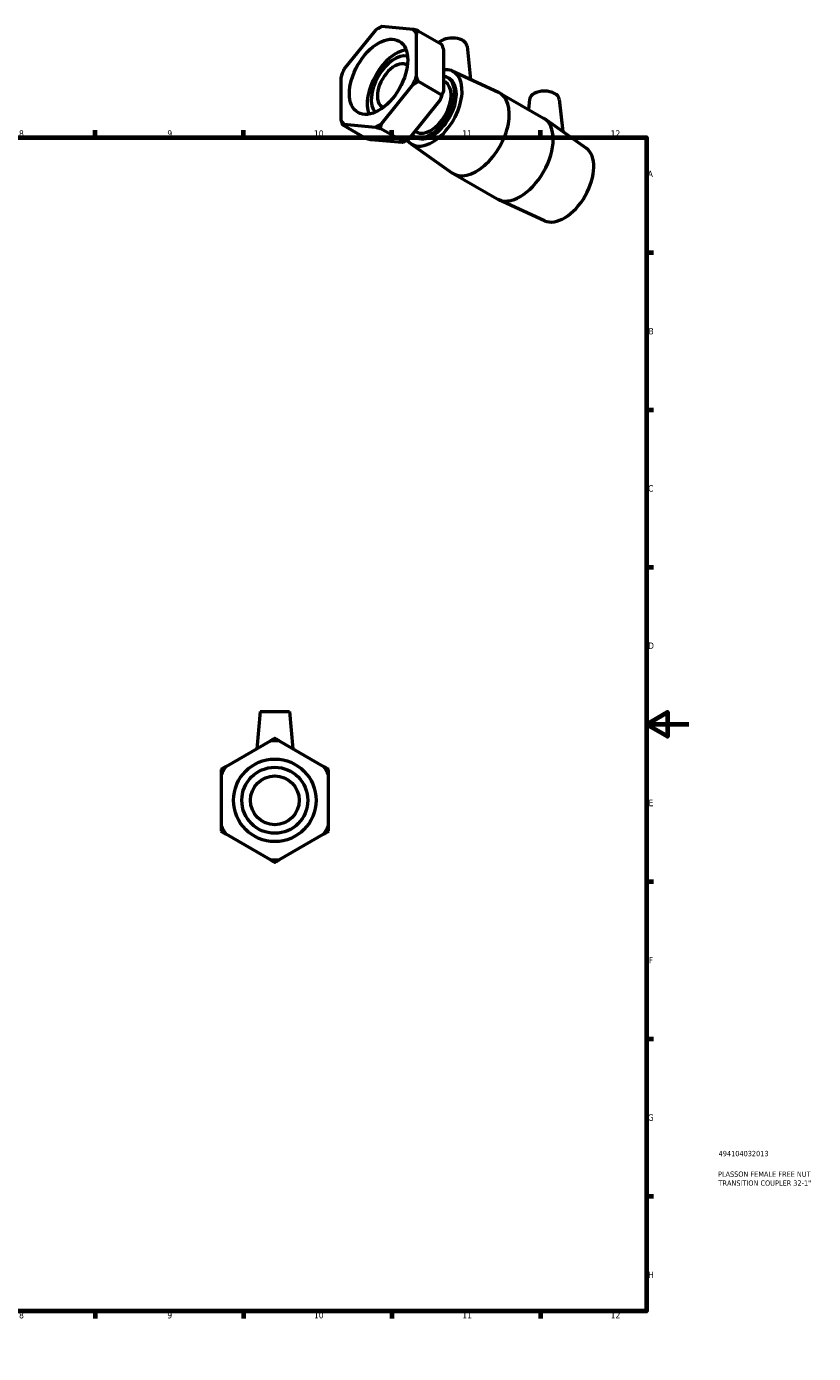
# Model space of a CAD drawing. Header units: millimetres. Extents: x 0 to 900, y -235 to 626.
# Tile 3 of 3: x 528 to 900, y 0 to 626. Entities that reach past the tile are written whole.
import ezdxf

# ---------------------------------------------------------------- set-up
doc = ezdxf.new("R2010")
doc.units = ezdxf.units.MM
for name, color, linetype, lineweight in [('Border (ANSI)', 7, 'Continuous', 70), ('Title (ISO)', 7, 'Continuous', 50), ('Visible (ANSI)', 7, 'Continuous', 50)]:
    doc.layers.add(name, color=color, linetype=linetype, lineweight=lineweight)
doc.styles.add('Note Text (ANSI)', font='tahoma.ttf')
doc.styles.add('Note Text (ISO)', font='tahoma.ttf')

# ---------------------------------------------------------------- blocks, each defined once
blk = doc.blocks.new('Borders Default Border')
at = {"layer": 'Border (ANSI)'}
for p, q in [((70.08, 574), (70.08, 577.45)), ((140.17, 574), (140.17, 577.45)), ((210.25, 574), (210.25, 577.45)), ((280.33, 574), (280.33, 577.45)), ((350.42, 574), (350.42, 577.45)), ((490.58, 574), (490.58, 577.45)), ((560.67, 574), (560.67, 577.45)), ((630.75, 574), (630.75, 577.45)), ((700.83, 574), (700.83, 577.45)), ((770.92, 574), (770.92, 577.45)), ((20, 519.75), (16.55, 519.75)), ((821, 519.75), (824.45, 519.75)), ((20, 445.5), (16.55, 445.5)), ((821, 445.5), (824.45, 445.5)), ((20, 371.25), (16.55, 371.25)), ((821, 371.25), (824.45, 371.25)), ((20, 222.75), (16.55, 222.75)), ((821, 222.75), (824.45, 222.75)), ((20, 148.5), (16.55, 148.5)), ((821, 148.5), (824.45, 148.5)), ((20, 74.25), (16.55, 74.25)), ((821, 74.25), (824.45, 74.25)), ((70.08, 20), (70.08, 16.55)), ((140.17, 20), (140.17, 16.55)), ((210.25, 20), (210.25, 16.55)), ((280.33, 20), (280.33, 16.55)), ((350.42, 20), (350.42, 16.55)), ((490.58, 20), (490.58, 16.55)), ((560.67, 20), (560.67, 16.55)), ((630.75, 20), (630.75, 16.55)), ((700.83, 20), (700.83, 16.55)), ((770.92, 20), (770.92, 16.55))]:
    blk.add_line(p, q, dxfattribs=at)
at = {"layer": 'Border (ANSI)', "flags": 128}
for points in [[(420.5, 594), (420.5, 574), (414.73, 584), (426.27, 584), (420.5, 574)], [(20, 20), (20, 574), (821, 574), (821, 20), (20, 20)], [(0, 297), (20, 297), (10, 302.77), (10, 291.23), (20, 297)], [(841, 297), (821, 297), (831, 302.77), (831, 291.23), (821, 297)], [(420.5, 0), (420.5, 20), (414.73, 10), (426.27, 10), (420.5, 20)]]:
    blk.add_lwpolyline(points, dxfattribs=at)
at = {"layer": 'Border (ANSI)', "attachment_point": 7, "style": 'Note Text (ANSI)'}
for s, insert, char_height in [('1', (34.35, 574.4), 3.05), ('2', (104.2, 574.4), 3.05), ('3', (174.26, 574.34), 3.05), ('4', (244.23, 574.4), 3.05), ('5', (314.48, 574.34), 3.05), ('6', (384.49, 574.34), 3.05), ('7', (454.6, 574.4), 3.05), ('8', (524.63, 574.33), 3.05), ('9', (594.7, 574.34), 3.05), ('10', (663.96, 574.34), 3.048), ('11', (734.04, 574.4), 3.048), ('12', (804.13, 574.4), 3.048), ('A', (16.78, 555.35), 3.05), ('A', (821.63, 555.35), 3.05), ('B', (17.15, 481.1), 3.05), ('B', (821.99, 481.1), 3.05), ('C', (16.95, 406.8), 3.05), ('C', (821.8, 406.8), 3.05), ('D', (16.96, 332.6), 3.05), ('D', (821.81, 332.6), 3.05), ('E', (17.21, 258.35), 3.05), ('E', (822.05, 258.35), 3.05), ('F', (17.29, 184.1), 3.05), ('F', (822.14, 184.1), 3.05), ('G', (16.81, 109.79), 3.05), ('G', (821.66, 109.79), 3.05), ('H', (16.97, 35.6), 3.05), ('H', (821.81, 35.6), 3.05), ('1', (34.35, 16.55), 3.05), ('2', (104.2, 16.55), 3.05), ('3', (174.26, 16.49), 3.05), ('4', (244.23, 16.55), 3.05), ('5', (314.48, 16.49), 3.05), ('6', (384.49, 16.49), 3.05), ('7', (454.6, 16.55), 3.05), ('8', (524.63, 16.48), 3.05), ('9', (594.7, 16.49), 3.05), ('10', (663.96, 16.49), 3.048), ('11', (734.04, 16.55), 3.048), ('12', (804.13, 16.55), 3.048)]:
    blk.add_mtext(s, dxfattribs=dict(at, insert=insert, char_height=char_height))
blk = doc.blocks.new('Title Blocks ISO')
at = {"layer": 'Title (ISO)', "color": 232, "true_color": 0xca0064, "style": 'Note Text (ISO)'}
for tag, p in [('PART_NUMBER_001', (34.16, 73.13)), ('DESCRIPTION_001', (33.84, 63.4)), ('DESCRIPTION_002', (34.09, 59.18))]:
    blk.add_attdef(tag, p, '', height=2.5, dxfattribs=at)

msp = doc.modelspace()

# ---------------------------------------------------------------- linework, layer by layer
at = {"layer": 'Visible (ANSI)'}
for p, q in [((692.967, 624.667), (678.145, 606.238)), ((694.424, 625.575), (695.201, 626.026)), ((710.856, 625.076), (696.035, 626.434)), ((712.391, 603.099), (712.391, 622.887)), ((713.217, 624.459), (724.292, 618.081)), ((725.119, 615.557), (725.119, 595.77)), ((736.277, 617.242), (737.966, 601.486)), ((676.611, 602.283), (676.611, 582.495)), ((727.101, 602.381), (727.941, 601.897)), ((729.296, 605.47), (751.076, 595.463)), ((696.035, 580.715), (710.856, 599.144)), ((713.217, 600.575), (724.292, 594.197)), ((725.119, 600.791), (725.92, 600.33)), ((751.677, 595.152), (772.419, 583.208)), ((723.584, 591.814), (708.763, 573.385)), ((765.861, 592.159), (765.339, 587.285)), ((779.835, 592.159), (781.475, 576.858)), ((792.576, 569.029), (772.989, 582.844)), ((688.513, 573.593), (677.437, 579.971)), ((678.145, 580.306), (692.967, 578.948)), ((706.402, 571.953), (695.327, 578.331)), ((711.709, 577.049), (712.313, 576.701)), ((705.695, 571.618), (690.873, 572.977)), ((707.305, 572.477), (706.528, 572.026)), ((709.563, 571.201), (729.15, 557.387)), ((711.132, 574.65), (711.972, 574.167)), ((729.72, 557.023), (750.461, 545.078)), ((772.842, 534.761), (751.063, 544.768)), ((638.484, 303.135), (636.934, 285.412)), ((638.484, 303.135), (652.484, 303.135)), ((652.484, 303.135), (654.035, 285.412)), ((643.315, 289.096), (622.354, 276.994)), ((668.615, 276.994), (647.654, 289.096)), ((620.184, 273.236), (620.184, 249.033)), ((670.784, 249.033), (670.784, 273.236)), ((622.354, 245.275), (643.315, 233.173)), ((647.654, 233.173), (668.615, 245.275))]:
    msp.add_line(p, q, dxfattribs=at)
for radius in [19.476, 15.581, 11.5]:
    msp.add_circle((645.484, 261.135), radius, dxfattribs=at)
for start, end in [(85.563209, 94.436791), (145.563209, 154.436791), (25.563209, 34.436791), (205.563209, 214.436791), (325.563209, 334.436791), (265.563209, 274.436791)]:
    msp.add_arc((645.484, 261.135), 28.045, start, end, dxfattribs=at)
for centre, major_axis, ratio, start_param, end_param in [((694.501, 602.691), (13.996, 24.304), 0.5780931, 0.7060278, 0.8609011), ((694.501, 602.691), (13.996, 24.304), 0.5780931, 5.9420156, 6.0968888), ((729.29, 616.994), (7, 0), 0.5758617, 0.0616641, 2.6757601), ((702.901, 597.853), (9.719, 16.878), 0.5780931, 0.4450361, 2.6965566), ((702.061, 598.337), (-7.775, -13.502), 0.5780931, 3.3367646, 6.0880134), ((702.061, 598.337), (-5.739, -9.966), 0.5780931, 3.0859394, 6.3388386), ((694.501, 602.691), (13.996, 24.304), 0.5780931, 1.7532254, 1.9080986), ((719.957, 588.032), (9.881, 17.158), 0.5780931, 2.8894565, 6.6890502), ((719.117, 588.516), (7.985, 13.865), 0.5780931, 3.0278366, 6.5074546), ((694.501, 602.691), (-13.996, -24.304), 0.5780931, 1.7532254, 1.9080986), ((719.957, 588.032), (7.985, 13.865), 0.5780931, 3.1415927, 6.2831853), ((719.117, 588.516), (6.803, 11.814), 0.5780931, 3.1415927, 6.2831853), ((707.229, 595.361), (13.996, 24.304), 0.5780931, 4.894818, 5.0496913), ((740.698, 576.087), (10.979, 19.065), 0.5780931, 3.0884322, 6.3363458), ((772.848, 591.911), (-7, 0), 0.5758617, 3.2032568, 6.2215212), ((761.44, 564.143), (10.979, 19.065), 0.5780931, 3.1415927, 6.2831853), ((694.501, 602.691), (-13.996, -24.304), 0.5780931, 5.9420156, 6.0968888), ((694.501, 602.691), (-13.996, -24.304), 0.5780931, 0.7060278, 0.8609011), ((707.229, 595.361), (13.996, 24.304), 0.5780931, 3.9289245, 4.0024937), ((782.182, 552.199), (9.881, 17.158), 0.5780931, 3.1947531, 6.2300248)]:
    msp.add_ellipse(centre, major_axis=major_axis, ratio=ratio, start_param=start_param, end_param=end_param, dxfattribs=at)
msp.add_ellipse((694.501, 602.691), major_axis=(9.719, 16.878), ratio=0.5780931, dxfattribs=at)
for points, weights in [([(695.327, 626.099), (695.264, 626.063), (695.201, 626.026)], [1, 1.00004881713, 1.00009266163]), ([(696.035, 626.434), (695.658, 626.287), (695.327, 626.099)], [1, 1.00095849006, 1]), ([(713.217, 624.459), (711.982, 624.791), (710.856, 625.076)], [1, 1.00095849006, 1]), ([(712.391, 622.887), (712.765, 623.674), (713.217, 624.459)], [1, 1.00095849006, 1]), ([(724.292, 618.081), (724.744, 616.776), (725.119, 615.557)], [1, 1.00095849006, 1]), ([(713.217, 600.575), (712.765, 601.88), (712.391, 603.099)], [1, 1.00095849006, 1]), ([(710.856, 599.144), (711.982, 599.862), (713.217, 600.575)], [1, 1.00095849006, 1]), ([(725.119, 595.77), (724.744, 594.982), (724.292, 594.197)], [1, 1.00095849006, 1]), ([(724.292, 594.197), (723.961, 592.964), (723.584, 591.814)], [1, 1.00095849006, 1]), ([(676.611, 582.495), (676.985, 581.276), (677.437, 579.971)], [1, 1.00095849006, 1]), ([(677.437, 579.971), (677.768, 580.16), (678.145, 580.306)], [1, 1.00095849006, 1]), ([(692.967, 578.948), (694.092, 578.663), (695.327, 578.331)], [1, 1.00095849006, 1]), ([(695.327, 578.331), (695.658, 579.565), (696.035, 580.715)], [1, 1.00095849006, 1]), ([(690.873, 572.977), (689.747, 573.261), (688.513, 573.593)], [1, 1.00095849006, 1]), ([(706.402, 571.953), (706.072, 571.765), (705.695, 571.618)], [1, 1.00095849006, 1]), ([(708.763, 573.385), (707.637, 572.666), (706.402, 571.953)], [1, 1.00095849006, 1]), ([(645.484, 290.349), (644.377, 289.709), (643.315, 289.096)], [1, 1.00095849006, 1]), ([(647.654, 289.096), (646.591, 289.709), (645.484, 290.349)], [1, 1.00095849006, 1]), ([(622.354, 276.994), (621.291, 276.381), (620.184, 275.742)], [1, 1.00095849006, 1]), ([(620.184, 275.742), (620.184, 274.463), (620.184, 273.236)], [1, 1.00095849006, 1]), ([(670.784, 275.742), (669.677, 276.381), (668.615, 276.994)], [1, 1.00095849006, 1]), ([(670.784, 273.236), (670.784, 274.463), (670.784, 275.742)], [1, 1.00095849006, 1]), ([(620.184, 249.033), (620.184, 247.806), (620.184, 246.528)], [1, 1.00095849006, 1]), ([(620.184, 246.528), (621.291, 245.888), (622.354, 245.275)], [1, 1.00095849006, 1]), ([(668.615, 245.275), (669.677, 245.888), (670.784, 246.528)], [1, 1.00095849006, 1]), ([(670.784, 246.528), (670.784, 247.806), (670.784, 249.033)], [1, 1.00095849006, 1]), ([(643.315, 233.173), (644.377, 232.56), (645.484, 231.921)], [1, 1.00095849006, 1]), ([(645.484, 231.921), (646.591, 232.56), (647.654, 233.173)], [1, 1.00095849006, 1])]:
    msp.add_rational_spline(points, weights, degree=2, dxfattribs=at)

# ---------------------------------------------------------------- block references
msp.add_blockref('Borders Default Border', (0, 0))
msp.add_blockref('Title Blocks ISO', (821, 20)).add_auto_attribs({'PART_NUMBER_001': '494104032013', 'DESCRIPTION_001': 'PLASSON FEMALE FREE NUT', 'DESCRIPTION_002': 'TRANSITION COUPLER 32-1"'})

doc.saveas('drawing.dxf')
